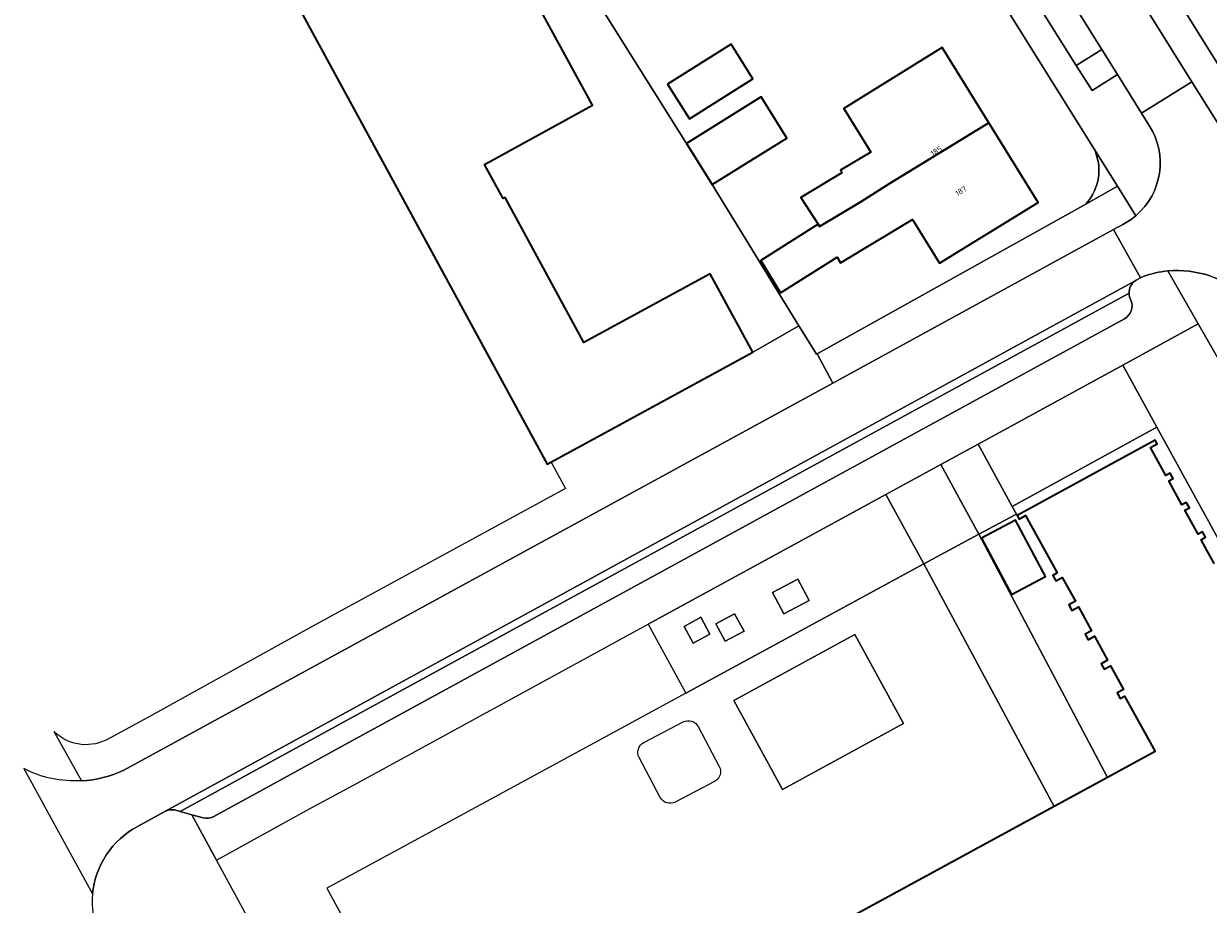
# Model space of a CAD drawing. Header units: metres. Extents: x 154586 to 156144, y 460369 to 462495.
# Tile 4 of 25: x 155085 to 155165, y 461512 to 461571. Entities that reach past the tile are written whole.
import ezdxf
from ezdxf.enums import TextEntityAlignment as Align

# ---------------------------------------------------------------- set-up
doc = ezdxf.new("R2010")
doc.units = ezdxf.units.M
for name, color, linetype, lineweight in [('B-WE-GR-BEPLANTING_CULTUUR_BODEMBEDEKKER-GV', 90, 'Continuous', 18), ('B-WE-GR-GROENVOORZIENING-GV', 80, 'Continuous', 18), ('B-WE-IE-TERREINAFSCHEIDING_KUNSTMATIG_HEKWERK-G', 20, 'IE-TERREINAFSCHEIDING_KUNSTMATIG-SO', 18), ('B-WE-OG-BEBOUWING-GV', 7, 'Continuous', 35), ('B-WE-OG-BEBOUWING-T18', 10, 'Continuous', 18), ('B-WE-OG-TERREIN_ERF-GV', 7, 'Continuous', 18), ('B-WE-VH-GESLOTENVERHARDING_KUNSTSTOF-GV', 10, 'Continuous', 18), ('B-WE-VH-VERHARDING_ASFALT-GV', 252, 'Continuous', 18), ('B-WE-VH-VERHARDING_BETONSTRAATSTEEN-GV', 7, 'Continuous', 18), ('B-WE-VH-VERHARDING_STRAATBAKSTEEN-GV', 252, 'Continuous', 18), ('B-WE-VH-VERHARDING_TEGEL-GV', 252, 'Continuous', 18)]:
    doc.layers.add(name, color=color, linetype=linetype, lineweight=lineweight)
doc.styles.add('NLCS-ISO-M200-T18', font='NLCS-ISO.ttf', dxfattribs={"height": 0.36})
doc.linetypes.add('IE-TERREINAFSCHEIDING_KUNSTMATIG-SO', pattern='A,4,[82,NLCS.SHX,S=0.75,R=90,X=0,Y=0],4,-2', length=10)

msp = doc.modelspace()

# ---------------------------------------------------------------- linework, layer by layer
at = {"layer": 'B-WE-GR-BEPLANTING_CULTUUR_BODEMBEDEKKER-GV', "flags": 128}
for points in [[(155163.964, 461551.317), (155158.893, 461548.548), (155161.177, 461544.389), (155174.26, 461520.564), (155176.365, 461521.694), (155171.906, 461529.696), (155175.282, 461531.638)], [(155161.177, 461544.389), (155158.893, 461548.548), (155149.184, 461543.247), (155151.476, 461539.068)], [(155149.246, 461537.21), (155151.329, 461538.315), (155151.76, 461538.543), (155151.476, 461539.068), (155149.184, 461543.247), (155146.678, 461541.879)]]:
    msp.add_lwpolyline(points, close=True, dxfattribs=at)
at = {"layer": 'B-WE-GR-GROENVOORZIENING-GV', "flags": 128}
for points in [[(155158.54, 461568.045), (155157.487, 461569.73), (155155.777, 461568.662), (155156.842, 461566.984)], [(155136.145, 461531.856), (155137.844, 461532.751), (155137.087, 461534.189), (155135.387, 461533.293)], [(155131.198, 461530.491), (155130.587, 461531.622), (155129.458, 461531.012), (155130.069, 461529.881)], [(155131.593, 461531.174), (155132.227, 461530.013), (155133.487, 461530.701), (155132.853, 461531.861)]]:
    msp.add_lwpolyline(points, close=True, dxfattribs=at)
at = {"layer": 'B-WE-IE-TERREINAFSCHEIDING_KUNSTMATIG_HEKWERK-G', "flags": 128}
for points in [[(155151.329, 461538.315), (155151.76, 461538.543)], [(155149.246, 461537.21), (155151.329, 461538.315)], [(155145.55, 461535.202), (155149.246, 461537.21)], [(155129.584, 461526.527), (155145.55, 461535.202)]]:
    msp.add_lwpolyline(points, dxfattribs=at)
at = {"layer": 'B-WE-OG-BEBOUWING-GV', "flags": 128}
for points in [[(155112.406, 461556.38), (155120.285, 461541.906), (155120.53, 461542.039), (155123.353, 461543.576), (155131.077, 461547.781), (155134.078, 461549.414), (155134.073, 461549.423), (155131.219, 461554.667), (155122.745, 461550.056), (155117.448, 461559.787), (155117.325, 461559.719), (155116.078, 461562.01), (155123.319, 461565.994), (155118.677, 461574.488), (155118.611, 461574.609), (155118.293, 461574.436), (155112.87, 461583.173), (155112.746, 461583.373), (155112.694, 461583.339), (155101.637, 461576.163)], [(155128.358, 461567.412), (155129.825, 461565.085), (155134.08, 461567.769), (155132.612, 461570.096)], [(155149.917, 461564.799), (155146.788, 461569.862), (155140.18, 461565.778), (155141.998, 461562.837), (155139.951, 461561.629), (155140.046, 461561.459), (155137.3, 461559.804), (155138.459, 461557.995), (155138.552, 461557.85), (155141.319, 461559.505), (155143.286, 461560.751)], [(155129.634, 461563.43), (155131.348, 461560.664), (155136.363, 461563.787), (155134.643, 461566.55)], [(155149.917, 461564.799), (155143.286, 461560.751), (155141.319, 461559.505), (155138.552, 461557.85), (155138.459, 461557.995), (155134.606, 461555.568), (155135.93, 461553.406), (155139.741, 461555.783), (155139.957, 461555.405), (155144.786, 461558.324), (155146.602, 461555.386), (155153.21, 461559.47)], [(155153.702, 461534.36), (155151.688, 461538.15), (155149.417, 461536.944), (155151.431, 461533.154)]]:
    msp.add_lwpolyline(points, close=True, dxfattribs=at)
msp.add_lwpolyline([(155165.03, 461535.227), (155164.152, 461536.829), (155164.453, 461536.994), (155164.245, 461537.361), (155163.949, 461537.198), (155163.067, 461538.808), (155163.371, 461538.975), (155163.159, 461539.337), (155162.865, 461539.176), (155161.989, 461540.773), (155162.285, 461540.935), (155162.084, 461541.303), (155161.788, 461541.141), (155160.754, 461543.027), (155161.193, 461543.267), (155161.063, 461543.504), (155151.81, 461538.453), (155151.939, 461538.215), (155152.373, 461538.454), (155154.483, 461534.603), (155154.196, 461534.435), (155154.398, 461534.063), (155154.838, 461534.304), (155155.717, 461532.697), (155155.282, 461532.459), (155155.482, 461532.083), (155155.921, 461532.323), (155156.796, 461530.723), (155156.365, 461530.488), (155156.563, 461530.112), (155157, 461530.351), (155157.878, 461528.745), (155157.446, 461528.509), (155157.649, 461528.137), (155158.081, 461528.374), (155158.952, 461526.781), (155158.53, 461526.545), (155158.726, 461526.167), (155159.019, 461526.328), (155161.06, 461522.61), (155157.861, 461520.869), (155154.286, 461518.923), (155133.818, 461507.781)], dxfattribs=at)
at = {"layer": 'B-WE-OG-TERREIN_ERF-GV', "flags": 128}
for points in [[(155156.952, 461563.094), (155140.198, 461589.92), (155114.49, 461631.095), (155108.937, 461639.985)], [(155121.578, 461576.264), (155129.634, 461563.43), (155134.643, 461566.55), (155136.363, 461563.787), (155131.348, 461560.664), (155137.153, 461551.182), (155137.196, 461551.111), (155138.357, 461549.284), (155138.392, 461549.303), (155156.411, 461559.357)]]:
    msp.add_lwpolyline(points, dxfattribs=at)
for points in [[(155131.348, 461560.664), (155129.634, 461563.43), (155121.578, 461576.264), (155118.677, 461574.488), (155123.319, 461565.994), (155116.078, 461562.01), (155117.325, 461559.719), (155117.448, 461559.787), (155122.745, 461550.056), (155131.219, 461554.667), (155134.073, 461549.423), (155134.475, 461549.642), (155137.153, 461551.182)], [(155128.358, 461567.412), (155132.612, 461570.096), (155134.08, 461567.769), (155129.825, 461565.085)], [(155138.459, 461557.995), (155137.3, 461559.804), (155140.046, 461561.459), (155139.951, 461561.629), (155141.998, 461562.837), (155140.18, 461565.778), (155146.788, 461569.862), (155149.917, 461564.799), (155153.21, 461559.47), (155146.602, 461555.386), (155144.786, 461558.324), (155139.957, 461555.405), (155139.741, 461555.783), (155135.93, 461553.406), (155134.606, 461555.568)]]:
    msp.add_lwpolyline(points, close=True, dxfattribs=at)
at = {"layer": 'B-WE-OG-TERREIN_ERF-GV'}
msp.add_lwpolyline([(155156.411, 461559.357, 0.31176), (155156.952, 461563.094)], format="xyb", dxfattribs=at)
at = {"layer": 'B-WE-VH-GESLOTENVERHARDING_KUNSTSTOF-GV', "flags": 128}
msp.add_lwpolyline([(155144.193, 461524.485), (155140.929, 461530.473), (155132.806, 461526.045), (155136.07, 461520.057)], close=True, dxfattribs=at)
at = {"layer": 'B-WE-VH-VERHARDING_ASFALT-GV', "flags": 128}
for points in [[(155159.844, 461554.274), (155160.094, 461554.407), (155158.267, 461557.639), (155139.442, 461547.345)], [(155092.78, 461517.575), (155094.618, 461518.591), (155159.732, 461554.205)], [(155139.442, 461547.345), (155091.86, 461521.36)], [(155085.152, 461521.469), (155088.128, 461516.046), (155089.773, 461513.054)]]:
    msp.add_lwpolyline(points, dxfattribs=at)
at = {"layer": 'B-WE-VH-VERHARDING_ASFALT-GV'}
for points in [[(155159.732, 461554.205, -0.040337), (155159.844, 461554.274)], [(155089.026, 461520.648, -0.13189), (155085.152, 461521.469)], [(155091.86, 461521.36, -0.096613), (155089.026, 461520.648)], [(155089.773, 461513.054, -0.252388), (155092.78, 461517.575)]]:
    msp.add_lwpolyline(points, format="xyb", dxfattribs=at)
at = {"layer": 'B-WE-VH-VERHARDING_BETONSTRAATSTEEN-GV'}
for points in [[(155156.952, 461563.094, -0.31176), (155156.411, 461559.357)], [(155159.319, 461553.379, -0.246005), (155159.732, 461554.205)], [(155159.003, 461551.657, 0.386929), (155159.446, 461552.911)], [(155159.446, 461552.911, -0.126063), (155159.319, 461553.379)], [(155094.618, 461518.591, -0.159347), (155095.283, 461518.699)], [(155097.186, 461518.163, 0.201453), (155097.916, 461518.26)]]:
    msp.add_lwpolyline(points, format="xyb", dxfattribs=at)
at = {"layer": 'B-WE-VH-VERHARDING_BETONSTRAATSTEEN-GV', "flags": 128}
for points in [[(155158.543, 461560.546), (155156.952, 461563.094)], [(155156.411, 461559.357), (155158.543, 461560.546)], [(155159.732, 461554.205), (155094.618, 461518.591)], [(155159.319, 461553.379), (155106.065, 461524.285), (155101.723, 461521.913), (155095.642, 461518.591)], [(155095.642, 461518.591), (155101.723, 461521.913), (155106.065, 461524.285), (155159.319, 461553.379)], [(155097.916, 461518.26), (155102.404, 461520.714), (155106.732, 461523.08), (155159.003, 461551.657)], [(155095.283, 461518.699), (155095.642, 461518.591)], [(155095.642, 461518.591), (155096.429, 461518.373), (155097.186, 461518.163)]]:
    msp.add_lwpolyline(points, dxfattribs=at)
for points in [[(155149.246, 461537.21), (155146.678, 461541.879), (155142.995, 461539.867), (155145.55, 461535.202)], [(155149.246, 461537.21), (155145.55, 461535.202), (155154.286, 461518.923), (155157.861, 461520.869)]]:
    msp.add_lwpolyline(points, close=True, dxfattribs=at)
at = {"layer": 'B-WE-VH-VERHARDING_STRAATBAKSTEEN-GV', "flags": 128}
for points in [[(155147.194, 461586.202), (155150.043, 461581.642), (155154.598, 461574.353), (155157.487, 461569.73), (155158.54, 461568.045), (155160.16, 461565.453), (155163.54, 461567.567), (155159.192, 461574.536), (155156.482, 461578.879), (155155.415, 461580.59), (155151.862, 461586.251), (155149.234, 461590.477), (155145.699, 461596.161), (155144.637, 461597.862), (155144.286, 461598.423), (155140.855, 461596.334), (155146.12, 461587.921)], [(155163.54, 461567.567), (155168.44, 461559.719), (155170.226, 461560.833), (155160.974, 461575.652), (155159.192, 461574.536)], [(155152.87, 461573.318), (155155.777, 461568.662), (155157.487, 461569.73), (155154.598, 461574.353)]]:
    msp.add_lwpolyline(points, close=True, dxfattribs=at)
for points in [[(155168.44, 461559.719), (155163.54, 461567.567), (155160.16, 461565.453), (155160.676, 461564.628)], [(155158.899, 461557.984), (155158.267, 461557.639), (155160.094, 461554.407), (155160.26, 461554.495)]]:
    msp.add_lwpolyline(points, dxfattribs=at)
at = {"layer": 'B-WE-VH-VERHARDING_STRAATBAKSTEEN-GV'}
for points in [[(155160.676, 461564.628, -0.374191), (155159.775, 461558.575)], [(155159.775, 461558.575, -0.056435), (155158.899, 461557.984)], [(155160.26, 461554.495, -0.062938), (155161.924, 461554.864)], [(155161.924, 461554.864, -0.212747), (155167.169, 461553.09)]]:
    msp.add_lwpolyline(points, format="xyb", dxfattribs=at)
at = {"layer": 'B-WE-VH-VERHARDING_TEGEL-GV', "flags": 128}
for points in [[(155105.935, 461644.792), (155108.937, 461639.985), (155114.49, 461631.095), (155140.198, 461589.92), (155156.952, 461563.094), (155158.543, 461560.546), (155159.775, 461558.575)], [(155160.676, 461564.628), (155160.16, 461565.453), (155158.54, 461568.045), (155156.842, 461566.984), (155155.777, 461568.662), (155152.87, 461573.318), (155148.359, 461580.587), (155145.493, 461585.151), (155144.433, 461586.842), (155139.057, 461595.429), (155134.387, 461602.946), (155133.286, 461604.648), (155127.3, 461614.258), (155126.226, 461615.969), (155124.371, 461618.983), (155120.493, 461625.205), (155111.34, 461639.881), (155110.307, 461641.524), (155112.025, 461642.545), (155111.729, 461643.021)], [(155117.284, 461641.698), (155117.557, 461641.259), (155119.347, 461642.388), (155122.851, 461636.781), (155123.905, 461635.077), (155126.869, 461630.32), (155130.888, 461623.878), (155137.745, 461612.886), (155138.821, 461611.152), (155146.413, 461599.003), (155147.485, 461597.294), (155151.017, 461591.629), (155153.672, 461587.368), (155157.212, 461581.707), (155158.268, 461580.008), (155160.974, 461575.652), (155170.226, 461560.833)], [(155159.775, 461558.575), (155158.543, 461560.546), (155156.411, 461559.357), (155138.392, 461549.303)], [(155138.392, 461549.303), (155139.442, 461547.345), (155158.267, 461557.639), (155158.899, 461557.984)], [(155098.087, 461515.327), (155104.276, 461518.749), (155107.576, 461520.516), (155127.041, 461531.152), (155142.995, 461539.867), (155146.678, 461541.879), (155149.184, 461543.247), (155158.893, 461548.548), (155163.964, 461551.317), (155161.924, 461554.864)], [(155160.26, 461554.495), (155160.094, 461554.407), (155159.844, 461554.274)], [(155161.924, 461554.864), (155163.964, 461551.317), (155175.282, 461531.638), (155179.907, 461523.595), (155180.739, 461522.126), (155190.205, 461505.663), (155191.052, 461504.189), (155200.292, 461488.083), (155200.48, 461487.755), (155202.027, 461485.059), (155203.104, 461483.182), (155203.276, 461482.882), (155205.255, 461479.432), (155206.4, 461477.436), (155206.5, 461477.263), (155207.267, 461475.93), (155208.994, 461472.928), (155212.771, 461466.361), (155214.091, 461464.067), (155214.864, 461462.724)], [(155091.86, 461521.36), (155139.442, 461547.345), (155138.392, 461549.303), (155138.357, 461549.284), (155137.196, 461551.111), (155137.153, 461551.182), (155134.475, 461549.642), (155134.073, 461549.423), (155134.078, 461549.414), (155131.077, 461547.781), (155123.353, 461543.576), (155120.53, 461542.039), (155120.584, 461541.94), (155121.494, 461540.272), (155104.498, 461531), (155093.478, 461524.898), (155090.883, 461523.496)], [(155159.003, 461551.657), (155106.732, 461523.08), (155102.404, 461520.714), (155097.916, 461518.26)], [(155174.26, 461520.564), (155161.177, 461544.389), (155151.476, 461539.068), (155151.76, 461538.543), (155151.81, 461538.453), (155161.063, 461543.504), (155161.193, 461543.267), (155160.754, 461543.027), (155161.788, 461541.141), (155162.084, 461541.303), (155162.285, 461540.935), (155161.989, 461540.773), (155162.865, 461539.176), (155163.159, 461539.337), (155163.371, 461538.975), (155163.067, 461538.808), (155163.949, 461537.198), (155164.245, 461537.361), (155164.453, 461536.994), (155164.152, 461536.829), (155165.03, 461535.227)], [(155126.762, 461523.225), (155129.4, 461524.602)], [(155130.41, 461524.288), (155131.824, 461521.617)], [(155087.271, 461523.88), (155087.177, 461523.969), (155087.243, 461523.851), (155089.026, 461520.648)], [(155127.86, 461519.537), (155126.446, 461522.209)], [(155131.509, 461520.601), (155128.87, 461519.223)], [(155094.618, 461518.591), (155092.78, 461517.575)], [(155110.428, 461492.654), (155098.087, 461515.327), (155096.429, 461518.373), (155095.642, 461518.591), (155095.283, 461518.699)], [(155097.186, 461518.163), (155096.429, 461518.373), (155098.087, 461515.327)]]:
    msp.add_lwpolyline(points, dxfattribs=at)
at = {"layer": 'B-WE-VH-VERHARDING_TEGEL-GV'}
for points in [[(155159.775, 461558.575, 0.374191), (155160.676, 461564.628)], [(155158.899, 461557.984, 0.056435), (155159.775, 461558.575)], [(155159.844, 461554.274, 0.040337), (155159.732, 461554.205)], [(155161.924, 461554.864, 0.062938), (155160.26, 461554.495)], [(155167.169, 461553.09, 0.212747), (155161.924, 461554.864)], [(155159.732, 461554.205, 0.246005), (155159.319, 461553.379)], [(155159.446, 461552.911, -0.386929), (155159.003, 461551.657)], [(155159.319, 461553.379, 0.126063), (155159.446, 461552.911)], [(155129.4, 461524.602, -0.412069), (155130.41, 461524.288)], [(155090.883, 461523.496, -0.331143), (155087.271, 461523.88)], [(155126.446, 461522.209, -0.415563), (155126.762, 461523.225)], [(155089.026, 461520.648, 0.096613), (155091.86, 461521.36)], [(155131.824, 461521.617, -0.416576), (155131.509, 461520.601)], [(155128.87, 461519.223, -0.412069), (155127.86, 461519.537)], [(155095.283, 461518.699, 0.159347), (155094.618, 461518.591)], [(155097.916, 461518.26, -0.201453), (155097.186, 461518.163)], [(155092.78, 461517.575, 0.252388), (155089.773, 461513.054)], [(155089.773, 461513.054, 0.119077), (155090.163, 461510.384)]]:
    msp.add_lwpolyline(points, format="xyb", dxfattribs=at)
at = {"layer": 'B-WE-VH-VERHARDING_TEGEL-GV', "flags": 128}
for points in [[(155145.55, 461535.202), (155142.995, 461539.867), (155127.041, 461531.152), (155129.584, 461526.527)], [(155151.81, 461538.453), (155151.76, 461538.543), (155151.329, 461538.315), (155149.246, 461537.21), (155157.861, 461520.869), (155161.06, 461522.61), (155159.019, 461526.328), (155158.726, 461526.167), (155158.53, 461526.545), (155158.952, 461526.781), (155158.081, 461528.374), (155157.649, 461528.137), (155157.446, 461528.509), (155157.878, 461528.745), (155157, 461530.351), (155156.563, 461530.112), (155156.365, 461530.488), (155156.796, 461530.723), (155155.921, 461532.323), (155155.482, 461532.083), (155155.282, 461532.459), (155155.717, 461532.697), (155154.838, 461534.304), (155154.398, 461534.063), (155154.196, 461534.435), (155154.483, 461534.603), (155152.373, 461538.454), (155151.939, 461538.215)], [(155151.431, 461533.154), (155149.417, 461536.944), (155151.688, 461538.15), (155153.702, 461534.36)], [(155110.068, 461515.928), (155105.481, 461513.437), (155112.377, 461500.8), (155118.421, 461504.098), (155121.728, 461498.054), (155115.677, 461494.752), (155121.608, 461483.883), (155122.582, 461482.096), (155134.258, 461488.571), (155133.535, 461489.902), (155125.762, 461504.139), (155125.331, 461503.897), (155125.183, 461504.149), (155133.804, 461508.842), (155133.957, 461508.561), (155133.522, 461508.324), (155133.818, 461507.781), (155154.286, 461518.923), (155145.55, 461535.202), (155129.584, 461526.527)], [(155136.145, 461531.856), (155135.387, 461533.293), (155137.087, 461534.189), (155137.844, 461532.751)], [(155131.198, 461530.491), (155130.069, 461529.881), (155129.458, 461531.012), (155130.587, 461531.622)], [(155131.593, 461531.174), (155132.853, 461531.861), (155133.487, 461530.701), (155132.227, 461530.013)], [(155144.193, 461524.485), (155136.07, 461520.057), (155132.806, 461526.045), (155140.929, 461530.473)]]:
    msp.add_lwpolyline(points, close=True, dxfattribs=at)

# ---------------------------------------------------------------- texts
at = {"layer": 'B-WE-OG-BEBOUWING-T18', "style": 'NLCS-ISO-M200-T18'}
for s, p in [('185', (155146.378, 461562.916)), ('187', (155148.036, 461560.234))]:
    msp.add_text(s, height=0.36, rotation=31.7, dxfattribs=at).set_placement(p, align=Align.MIDDLE)

doc.saveas('drawing.dxf')
